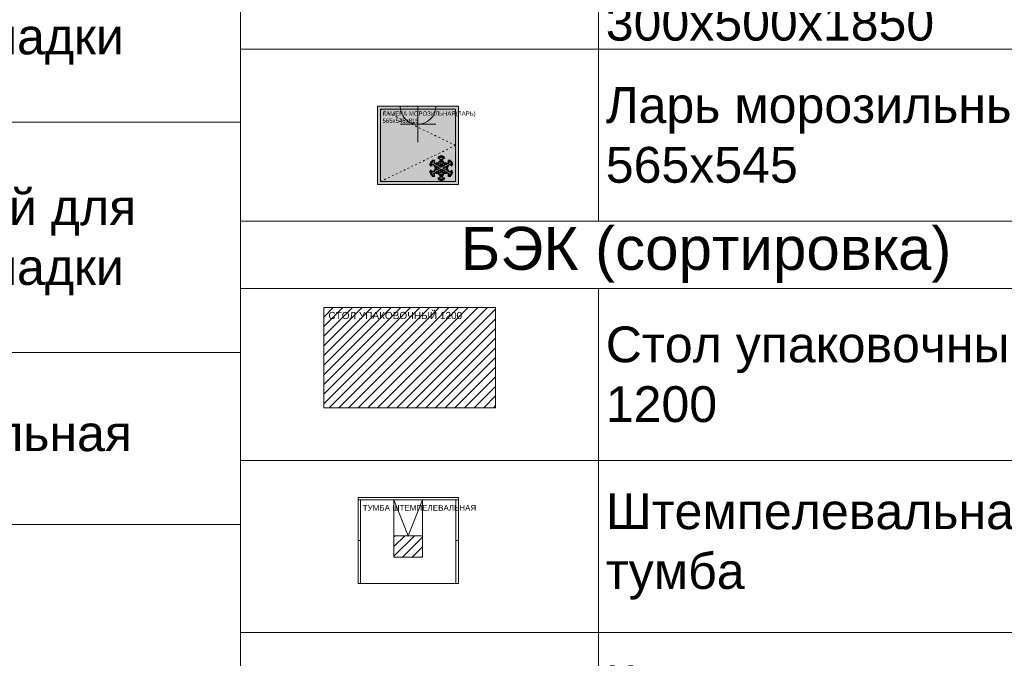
# Model space of a CAD drawing. Header units: millimetres. Extents: x -57449114 to 30620931, y -92609 to 84364.
# Tile 40 of 256: x -54544 to -47674, y -37605 to -33149. Entities that reach past the tile are written whole.
import ezdxf
from ezdxf import colors
from ezdxf.entities.mleader import LeaderData, LeaderLine
from ezdxf.math import Vec2, Vec3

# ---------------------------------------------------------------- set-up
doc = ezdxf.new("R2010")
doc.units = ezdxf.units.MM
doc.linetypes.add('ACAD_ISO03W100', pattern=[30, 12, -18])
doc.linetypes.add('HIDDENX2', pattern=[19.05, 12.7, -6.35])
doc.layers.get('0').update_dxf_attribs({"lineweight": 0})
doc.layers.add('06_АР_Мебель', color=4, linetype='Continuous', lineweight=9)
doc.layers.add('1. ПОДЛОЖКА', color=7, linetype='Continuous', lineweight=0, true_color=0x9b9292)
doc.layers.add('ЭОМ', color=7, linetype='Continuous')
doc.styles.add('_ТЕКСТОВЫЙ', font='arial.ttf', dxfattribs={"width": 0.8})
doc.styles.add('_ТЕКСТОВЫЙ АННОТАТИЫНЫЙ', font='arial.ttf', dxfattribs={"width": 0.8})
doc.styles.add('HVAC_AEP', font='arial.ttf')
doc.styles.get("Standard").update_dxf_attribs({"font": 'arial.ttf'})

# ---------------------------------------------------------------- blocks, each defined once
blk = doc.blocks.new('*T197')
at = {"color": 0, "linetype": 'ByBlock', "lineweight": -2, "transparency": 16777216}
for p, q in [((0, 0), (6500, 0)), ((0, 0), (0, -18817.053206)), ((2500, 0), (2500, -18817.053206)), ((6500, 0), (6500, -18817.053206)), ((0, -1200), (6500, -1200)), ((0, -2400), (6500, -2400)), ((0, -3600), (6500, -3600)), ((0, -4800), (6500, -4800)), ((0, -6408.526603), (6500, -6408.526603)), ((0, -8017.053206), (6500, -8017.053206)), ((0, -9217.053206), (6500, -9217.053206)), ((0, -10417.053206), (6500, -10417.053206)), ((0, -11617.053206), (6500, -11617.053206)), ((0, -12817.053206), (6500, -12817.053206)), ((0, -14017.053206), (6500, -14017.053206)), ((0, -15217.053206), (6500, -15217.053206)), ((0, -16417.053206), (6500, -16417.053206)), ((0, -17617.053206), (6500, -17617.053206)), ((0, -18817.053206), (6500, -18817.053206))]:
    blk.add_line(p, q, dxfattribs=at)
at = {"color": 0, "lineweight": 15, "transparency": 16777216, "char_height": 250, "width": 3900, "attachment_point": 4, "style": 'HVAC_AEP'}
for s, insert in [('Холодильник для^Jнапитков', (2550, -600)), ('Ларь морозильный', (2550, -1800)), ('Шкаф абонементный', (2550, -3000)), ('Витрина настенная', (2550, -4200)), ('Барьер^Jуниверсальный для^Jоткрытой выкладки^J1400 С', (2550, -5604.263302)), ('Барьер^Jуниверсальный для^Jоткрытой выкладки^J700 С', (2550, -7212.789905)), ('Витрина напольная', (2550, -8617.053206)), ('Стеллаж для^Jгофротары', (2550, -9817.053206)), ('Терминал СУО^Jнапольный', (2550, -11017.053206)), ('Добор^Jуниверсальный 200 С', (2550, -12217.053206)), ('Добор^Jуниверсальный 400 С', (2550, -13417.053206)), ('Добор^Jуниверсальный 600 С', (2550, -14617.053206)), ('Почтовый ящик', (2550, -15817.053206)), ('Примерочная ', (2550, -17017.053206)), ('Примерочная ', (2550, -18217.053206))]:
    blk.add_mtext(s, dxfattribs=dict(at, insert=insert))
blk = doc.blocks.new('A$C21545FF3')
at = {"layer": 'ЭОМ', "color": 0, "linetype": 'Continuous', "lineweight": -2}
for p, q in [((-125, 125), (-125, 250)), ((-125, 125), (-250, 125)), ((-125, 125), (0, 125)), ((-125, 125), (-125, 0)), ((-250, 0), (0, 0))]:
    blk.add_line(p, q, dxfattribs=at)
blk.add_arc((-125, 0), 125, 0, 180, dxfattribs=at)
for p in [(-200, 0), (-50, 0)]:
    blk.add_point(p, dxfattribs=at)
blk = doc.blocks.new('Камера морозильная (ларь)_565х545х815')
at = {"layer": '06_АР_Мебель', "lineweight": 0, "true_color": 0x7aafdf}
h = blk.add_hatch(color=143, dxfattribs=at)
h.dxf.hatch_style = 1
h.paths.add_polyline_path([(565, -545), (565, 0), (0, 0), (0, -545)])
at = {"layer": '06_АР_Мебель', "lineweight": 0, "true_color": 0x136734}
h = blk.add_hatch(color=116, dxfattribs=at)
h.dxf.hatch_style = 1
h.paths.add_polyline_path([(208.7, -301.8), (254.3, -301.8), (254.3, -347.4), (309, -347.4), (309, -301.8), (354.7, -301.8), (354.7, -247), (309, -247), (309, -201.4), (254.3, -201.4), (254.3, -247), (208.7, -247)])
at = {"layer": '06_АР_Мебель'}
for p, q in [((0, -545), (0, 0)), ((0, 0), (565, 0)), ((565, -545), (565, 0)), ((20, -525), (20, -20)), ((20, -20), (545, -20)), ((545, -20), (545, -525)), ((565, -545), (0, -545)), ((545, -525), (20, -525))]:
    blk.add_line(p, q, dxfattribs=at)
at = {"layer": '06_АР_Мебель', "color": 252, "lineweight": 0}
for p, q in [((363.8, -404.2), (372.8, -399.1)), ((372, -418.3), (363.8, -404.2)), ((367.4, -396), (375.5, -381.9)), ((372.8, -399.1), (367.4, -396)), ((369.4, -405.7), (380.9, -399.1)), ((373.5, -412.8), (369.4, -405.7)), ((389, -408.5), (372, -418.3)), ((372.9, -394.5), (377, -387.5)), ((380.9, -399.1), (372.9, -394.5)), ((389, -403.8), (373.5, -412.8)), ((375.5, -381.9), (380.9, -385)), ((377, -387.5), (385, -392.1)), ((380.9, -385), (380.9, -374.7)), ((380.9, -374.7), (397.1, -374.7)), ((385, -392.1), (385, -378.8)), ((385, -378.8), (393.1, -378.8)), ((409, -415.3), (389, -403.8)), ((400.9, -415.3), (389, -408.5)), ((393.1, -378.8), (393.1, -396.8)), ((393.1, -396.8), (413.1, -408.3)), ((397.1, -374.7), (397.1, -394.4)), ((397.1, -394.4), (409, -401.3)), ((409, -401.3), (409, -395)), ((409, -395), (424.2, -395)), ((413.1, -408.3), (413.1, -399.1)), ((413.1, -399.1), (421.2, -399.1)), ((420.1, -361.4), (428.3, -347.4)), ((437.2, -371.3), (420.1, -361.4)), ((421.2, -399.1), (421.2, -413)), ((424.2, -395), (431.8, -381.9)), ((437.2, -403.8), (425.3, -396.9)), ((425.3, -396.9), (425.3, -410.7)), ((425.3, -410.7), (437.2, -417.5)), ((425.7, -360), (429.8, -352.9)), ((441.3, -368.9), (425.7, -360)), ((428.3, -347.4), (437.2, -352.5)), ((429.2, -394.5), (433.3, -387.5)), ((441.3, -401.4), (429.2, -394.5)), ((429.8, -352.9), (441.3, -359.6)), ((431.8, -381.9), (437.2, -385)), ((433.3, -387.5), (441.3, -392.1)), ((437.2, -352.5), (437.2, -346.3)), ((437.2, -346.3), (453.4, -346.3)), ((437.2, -385), (437.2, -371.3)), ((437.2, -417.5), (437.2, -403.8)), ((441.3, -359.6), (441.3, -350.3)), ((441.3, -350.3), (449.4, -350.3)), ((441.3, -392.1), (441.3, -368.9)), ((441.3, -424.6), (441.3, -401.4)), ((449.4, -350.3), (449.4, -359.6)), ((449.4, -359.6), (460.9, -352.9)), ((464.9, -360), (449.4, -368.9)), ((449.4, -368.9), (449.4, -392.1)), ((449.4, -392.1), (457.4, -387.5)), ((461.4, -394.5), (449.4, -401.4)), ((449.4, -401.4), (449.4, -424.6)), ((453.4, -346.3), (453.4, -352.5)), ((453.4, -352.5), (462.4, -347.4)), ((470.5, -361.4), (453.4, -371.3)), ((453.4, -371.3), (453.4, -385)), ((453.4, -385), (458.8, -381.9)), ((465.3, -396.9), (453.4, -403.8)), ((453.4, -403.8), (453.4, -417.5)), ((453.4, -417.5), (465.3, -410.7)), ((457.4, -387.5), (461.4, -394.5)), ((458.8, -381.9), (466.4, -395)), ((460.9, -352.9), (464.9, -360)), ((462.4, -347.4), (470.5, -361.4)), ((465.3, -410.7), (465.3, -396.9)), ((466.4, -395), (481.6, -395)), ((469.4, -413), (469.4, -399.1)), ((469.4, -399.1), (477.5, -399.1)), ((477.5, -408.3), (497.6, -396.8)), ((477.5, -399.1), (477.5, -408.3)), ((481.6, -401.3), (493.5, -394.4)), ((481.6, -395), (481.6, -401.3)), ((501.6, -403.8), (481.6, -415.3)), ((501.6, -408.5), (489.7, -415.3)), ((493.5, -394.4), (493.5, -374.7)), ((493.5, -374.7), (509.7, -374.7)), ((497.6, -396.8), (497.6, -378.8)), ((497.6, -378.8), (505.7, -378.8)), ((517.2, -412.8), (501.6, -403.8)), ((518.7, -418.3), (501.6, -408.5)), ((505.7, -378.8), (505.7, -392.1)), ((505.7, -392.1), (513.7, -387.5)), ((509.7, -374.7), (509.7, -385)), ((509.7, -385), (515.1, -381.9)), ((517.7, -394.5), (509.7, -399.1)), ((509.7, -399.1), (521.2, -405.7)), ((513.7, -387.5), (517.7, -394.5)), ((515.1, -381.9), (523.3, -396)), ((521.2, -405.7), (517.2, -412.8)), ((523.3, -396), (517.9, -399.1)), ((517.9, -399.1), (526.8, -404.2)), ((526.8, -404.2), (518.7, -418.3)), ((363.8, -459), (372, -444.9)), ((372.8, -464.1), (363.8, -459)), ((367.4, -467.2), (372.8, -464.1)), ((375.5, -481.3), (367.4, -467.2)), ((369.4, -457.5), (373.5, -450.4)), ((380.9, -464.1), (369.4, -457.5)), ((372, -444.9), (389, -454.7)), ((372.9, -468.7), (380.9, -464.1)), ((377, -475.8), (372.9, -468.7)), ((373.5, -450.4), (389, -459.4)), ((380.9, -478.2), (375.5, -481.3)), ((385, -471.1), (377, -475.8)), ((380.9, -488.5), (380.9, -478.2)), ((385, -484.4), (385, -471.1)), ((389, -459.4), (409, -447.9)), ((389, -454.7), (400.9, -447.9)), ((413.1, -454.9), (393.1, -466.5)), ((393.1, -466.5), (393.1, -484.4)), ((395.5, -418.5), (400.9, -415.3)), ((403.1, -431.6), (395.5, -418.5)), ((395.5, -444.7), (403.1, -431.6)), ((400.9, -447.9), (395.5, -444.7)), ((409, -461.9), (397.1, -468.8)), ((397.1, -468.8), (397.1, -488.5)), ((401.1, -420), (409, -415.3)), ((405.1, -427), (401.1, -420)), ((401.1, -443.2), (405.1, -436.2)), ((409, -447.9), (401.1, -443.2)), ((417.2, -420), (405.1, -427)), ((405.1, -436.2), (417.2, -443.2)), ((417.2, -424.7), (405.3, -431.6)), ((405.3, -431.6), (417.2, -438.5)), ((409, -468.2), (409, -461.9)), ((424.2, -468.2), (409, -468.2)), ((413.1, -464.1), (413.1, -454.9)), ((421.2, -464.1), (413.1, -464.1)), ((437.2, -431.6), (417.2, -420)), ((429.1, -431.6), (417.2, -424.7)), ((417.2, -443.2), (437.2, -431.6)), ((417.2, -438.5), (429.1, -431.6)), ((421.2, -413), (441.3, -424.6)), ((441.3, -438.6), (421.2, -450.2)), ((421.2, -450.2), (421.2, -464.1)), ((431.8, -481.3), (424.2, -468.2)), ((437.2, -445.7), (425.3, -452.5)), ((425.3, -452.5), (425.3, -466.3)), ((425.3, -466.3), (437.2, -459.4)), ((441.3, -461.8), (429.2, -468.7)), ((429.2, -468.7), (441.3, -461.8)), ((429.2, -468.7), (433.3, -475.8)), ((433.3, -475.8), (429.2, -468.7)), ((437.2, -478.2), (431.8, -481.3)), ((441.3, -471.1), (433.3, -475.8)), ((441.3, -471.1), (433.3, -475.8)), ((437.2, -459.4), (437.2, -445.7)), ((437.2, -491.9), (437.2, -478.2)), ((441.3, -461.8), (441.3, -438.6)), ((441.3, -494.3), (441.3, -471.1)), ((441.3, -494.3), (441.3, -471.1)), ((449.4, -424.6), (469.4, -413)), ((449.4, -438.6), (449.4, -461.8)), ((469.4, -450.2), (449.4, -438.6)), ((449.4, -461.8), (461.4, -468.7)), ((449.4, -461.8), (461.4, -468.7)), ((449.4, -494.3), (449.4, -471.1)), ((449.4, -471.1), (457.4, -475.8)), ((457.4, -475.8), (449.4, -471.1)), ((449.4, -471.1), (449.4, -494.3)), ((473.5, -420), (453.4, -431.6)), ((453.4, -431.6), (473.5, -443.2)), ((453.4, -445.7), (453.4, -459.4)), ((465.3, -452.5), (453.4, -445.7)), ((453.4, -459.4), (465.3, -466.3)), ((458.8, -481.3), (453.4, -478.2)), ((453.4, -478.2), (453.4, -491.9)), ((461.4, -468.7), (457.4, -475.8)), ((461.4, -468.7), (457.4, -475.8)), ((466.4, -468.2), (458.8, -481.3)), ((473.5, -424.7), (461.6, -431.6)), ((461.6, -431.6), (473.5, -438.5)), ((465.3, -466.3), (465.3, -452.5)), ((481.6, -468.2), (466.4, -468.2)), ((469.4, -464.1), (469.4, -450.2)), ((477.5, -464.1), (469.4, -464.1)), ((485.5, -427), (473.5, -420)), ((485.4, -431.6), (473.5, -424.7)), ((473.5, -438.5), (485.4, -431.6)), ((473.5, -443.2), (485.5, -436.2)), ((497.6, -466.5), (477.5, -454.9)), ((477.5, -454.9), (477.5, -464.1)), ((481.6, -415.3), (489.6, -420)), ((489.6, -443.2), (481.6, -447.9)), ((481.6, -447.9), (501.6, -459.4)), ((493.5, -468.8), (481.6, -461.9)), ((481.6, -461.9), (481.6, -468.2)), ((489.6, -420), (485.5, -427)), ((485.5, -436.2), (489.6, -443.2)), ((495.1, -418.5), (487.5, -431.6)), ((487.5, -431.6), (495.1, -444.7)), ((489.7, -415.3), (495.1, -418.5)), ((495.1, -444.7), (489.7, -447.9)), ((489.7, -447.9), (501.6, -454.7)), ((493.5, -488.5), (493.5, -468.8)), ((497.6, -484.4), (497.6, -466.5)), ((501.6, -454.7), (518.7, -444.9)), ((501.6, -459.4), (517.2, -450.4)), ((513.7, -475.8), (505.7, -471.1)), ((505.7, -471.1), (505.7, -484.4)), ((521.2, -457.5), (509.7, -464.1)), ((509.7, -464.1), (517.7, -468.7)), ((509.7, -478.2), (509.7, -488.5)), ((515.1, -481.3), (509.7, -478.2)), ((517.7, -468.7), (513.7, -475.8)), ((523.3, -467.2), (515.1, -481.3)), ((517.2, -450.4), (521.2, -457.5)), ((526.8, -459), (517.9, -464.1)), ((517.9, -464.1), (523.3, -467.2)), ((518.7, -444.9), (526.8, -459)), ((397.1, -488.5), (380.9, -488.5)), ((393.1, -484.4), (385, -484.4)), ((420.1, -501.8), (437.2, -491.9)), ((428.3, -515.8), (420.1, -501.8)), ((441.3, -494.3), (425.7, -503.3)), ((425.7, -503.3), (441.3, -494.3)), ((429.8, -510.3), (425.7, -503.3)), ((429.8, -510.3), (425.7, -503.3)), ((437.2, -510.7), (428.3, -515.8)), ((441.3, -503.7), (429.8, -510.3)), ((437.2, -516.9), (437.2, -510.7)), ((453.4, -516.9), (437.2, -516.9)), ((441.3, -512.9), (441.3, -503.7)), ((449.4, -512.9), (441.3, -512.9)), ((449.4, -494.3), (464.9, -503.3)), ((449.4, -494.3), (464.9, -503.3)), ((460.9, -510.3), (449.4, -503.7)), ((449.4, -503.7), (449.4, -512.9)), ((453.4, -491.9), (470.5, -501.8)), ((462.4, -515.8), (453.4, -510.7)), ((453.4, -510.7), (453.4, -516.9)), ((460.9, -510.3), (464.9, -503.3)), ((464.9, -503.3), (460.9, -510.3)), ((470.5, -501.8), (462.4, -515.8)), ((509.7, -488.5), (493.5, -488.5)), ((505.7, -484.4), (497.6, -484.4))]:
    blk.add_line(p, q, dxfattribs=at)
at = {"layer": '06_АР_Мебель', "linetype": 'ACAD_ISO03W100'}
blk.add_lwpolyline([(20, -20), (545, -272.5), (20, -525)], dxfattribs=at)
at = {"layer": '1. ПОДЛОЖКА'}
blk.add_lwpolyline([(565, 0), (0, 0), (0, -545), (565, -545)], close=True, dxfattribs=at)
at = {"layer": 'ЭОМ', "lineweight": 15, "rotation": 180}
blk.add_blockref('A$C21545FF3', (157.5, 0), dxfattribs=at)
at = {"flags": 1}
for tag, p in [('КОД_ОБОРУДОВАНИЯ', (7.7, 112.1)), ('ДОП_ИНФОРМАЦИЯ', (7.7, 59.9)), ('ДОГОВОР', (12.8, 10))]:
    blk.add_attdef(tag, p, '', height=25, dxfattribs=at)
at = {"layer": '06_АР_Мебель', "insert": (36, -35.6), "char_height": 30, "attachment_point": 1}
blk.add_mtext_dynamic_manual_height_columns('{\\C7;КАМЕРА МОРОЗИЛЬНАЯ(ЛАРЬ)\\P565х545х815}', width=621.89, gutter_width=12.5, heights=[0], dxfattribs=at)
blk = doc.blocks.new('*T200')
at = {"color": 0, "linetype": 'ByBlock', "lineweight": 9, "transparency": 16777216}
blk.add_line((0, 0), (6500, 0), dxfattribs=at)
at = {"color": 0, "linetype": 'ByBlock', "lineweight": -2, "transparency": 16777216}
for p, q in [((0, 0), (0, -7100)), ((2500, 0), (2500, -7100)), ((6500, 0), (6500, -7100)), ((0, -1200), (6500, -1200)), ((0, -2400), (6500, -2400)), ((0, -3600), (6500, -3600)), ((0, -4700), (6500, -4700)), ((0, -5900), (6500, -5900)), ((0, -7100), (6500, -7100))]:
    blk.add_line(p, q, dxfattribs=at)
at = {"color": 0, "transparency": 16777216, "char_height": 250, "width": 3900, "attachment_point": 4, "style": 'HVAC_AEP'}
for s, insert in [('Аптечный шкаф^Jвитрина^J800х300х2200', (2550, -600)), ('Кассовый прилавок^J800х500х2200', (2550, -1800)), ('Стол для приема^Jтовара с полками^J1000х600х1716', (2550, -3000)), ('Поддон 500х500', (2550, -4150)), ('Шкаф металл.для^Jспец.одежды^J300х500х1850', (2550, -5300)), ('Ларь морозильный^J565х545', (2550, -6500))]:
    blk.add_mtext(s, dxfattribs=dict(at, insert=insert))
blk = doc.blocks.new('*T201')
at = {"color": 0, "linetype": 'ByBlock', "lineweight": -2, "transparency": 16777216}
for p, q in [((0, 0), (6500, 0)), ((0, 0), (0, -7669.7)), ((6500, 0), (6500, -7669.7)), ((0, -469.7), (6500, -469.7)), ((2500, -469.7), (2500, -7669.7)), ((0, -1669.7), (6500, -1669.7)), ((0, -2869.7), (6500, -2869.7)), ((0, -4069.7), (6500, -4069.7)), ((0, -5269.7), (6500, -5269.7)), ((0, -6469.7), (6500, -6469.7)), ((0, -7669.7), (6500, -7669.7))]:
    blk.add_line(p, q, dxfattribs=at)
at = {"color": 0, "lineweight": 15, "transparency": 16777216, "style": 'HVAC_AEP'}
for s, insert, char_height, width, attachment_point in [('БЭК (сортировка)', (3250, -234.8), 300, 6497, 5), ('Стол упаковочный^J1200', (2550, -1069.7), 250, 3900, 4), ('Штемпелевальная^Jтумба', (2550, -2269.7), 250, 3900, 4), ('Клеть для^Jкорреспонденции', (2550, -3469.7), 250, 3900, 4), ('Весы', (2550, -4669.7), 250, 3900, 4), ('Тележка', (2550, -5869.7), 250, 3900, 4), ('Коммутационный^Jшкаф навесной^J600х600мм', (2550, -7069.7), 250, 3900, 4)]:
    blk.add_mtext(s, dxfattribs=dict(at, insert=insert, char_height=char_height, width=width, attachment_point=attachment_point))
blk = doc.blocks.new('Стол упаковочный 1200')
at = {"layer": '06_АР_Мебель', "linetype": 'Continuous', "true_color": 0xd4d4d4}
h = blk.add_hatch(dxfattribs=at)
h.set_pattern_fill('ANSI31', color=254, scale=15)
h.set_pattern_definition([(45, (61274.466, -33734.245), (-33.67596, 33.67596), [])])
h.paths.add_polyline_path([(0, 0), (-1200, 0), (-1200, -700), (0, -700)])
at = {"layer": '06_АР_Мебель'}
blk.add_lwpolyline([(0, 0), (-1200, 0), (-1200, -700), (0, -700)], close=True, dxfattribs=at)
at = {"layer": '1. ПОДЛОЖКА'}
blk.add_lwpolyline([(0, 0), (0, -700), (-1200, -700), (-1200, 0)], close=True, dxfattribs=at)
at = {"flags": 1}
for tag, p in [('КОД_ОБОРУДОВАНИЯ', (-1192.3, 116.1)), ('ДОП_ИНФОРМАЦИЯ', (-1192.3, 64)), ('ДОГОВОР', (-1194.6, 9.8))]:
    blk.add_attdef(tag, p, '', height=25, dxfattribs=at)
at = {"layer": '06_АР_Мебель', "insert": (-1167.1, -30.3), "char_height": 50, "attachment_point": 1}
blk.add_mtext_dynamic_manual_height_columns('{\\C7;СТОЛ УПАКОВОЧНЫЙ 1200}', width=904.988, gutter_width=12.5, heights=[256], dxfattribs=at)
blk = doc.blocks.new('Тумба штемпелевальная LIGHT2')
at = {"layer": '06_АР_Мебель', "linetype": 'Continuous'}
h = blk.add_hatch(dxfattribs=at)
h.set_pattern_fill('ANSI31', color=252, scale=15)
h.set_pattern_definition([(45, (-76813.32, -21631.335), (-33.67596, 33.67596), [])])
h.paths.add_polyline_path([(450, -268), (250, -268), (250, -418), (450, -418)])
for p, q in [((0, -600), (0, 0)), ((0, 0), (700, 0)), ((700, 0), (700, -600)), ((0, -18), (700, -18)), ((18, -600), (18, -18)), ((682, -18), (682, -600)), ((250, -372.7), (250, -268)), ((250, -268), (450, -268)), ((450, -268), (450, -372.7)), ((18, -300), (0, -300)), ((682, -300), (700, -300)), ((250, -418), (250, -372.7)), ((450, -372.7), (450, -418)), ((450, -418), (250, -418)), ((700, -600), (0, -600))]:
    blk.add_line(p, q, dxfattribs=at)
blk.add_lwpolyline([(450, -268), (250, -268), (250, -18), (450, -18)], close=True, dxfattribs=at)
blk.add_lwpolyline([(450, -18), (350, -268), (250, -18)], dxfattribs=at)
at = {"layer": '1. ПОДЛОЖКА'}
blk.add_lwpolyline([(0, 0), (700, 0), (700, -600), (0, -600)], close=True, dxfattribs=at)
at = {"flags": 1}
for tag, p in [('КОД_ОБОРУДОВАНИЯ', (-4.8, 133.3)), ('ДОП_ИНФОРМАЦИЯ', (-4.8, 81.2)), ('ДОГОВОР', (-5.1, 28.2))]:
    blk.add_attdef(tag, p, '', height=25, dxfattribs=at)
at = {"layer": '06_АР_Мебель', "linetype": 'Continuous', "insert": (32.5, -53.6), "char_height": 40, "attachment_point": 1}
blk.add_mtext_dynamic_manual_height_columns('{\\C7;ТУМБА ШТЕМПЕЛЕВАЛЬНАЯ}', width=750, gutter_width=12.5, heights=[0], dxfattribs=at)
blk = doc.blocks.new('_Dot')
at = {"color": 0, "linetype": 'ByBlock', "lineweight": -2}
blk.add_line((-0.5, 0), (-1, 0), dxfattribs=at)
at = {"color": 0, "linetype": 'ByBlock', "const_width": 0.5}
blk.add_lwpolyline([(-0.25, 0, 1), (0.25, 0, 1)], format="xyb", close=True, dxfattribs=at)

msp = doc.modelspace()

# ---------------------------------------------------------------- block references
for name, p in [('*T197', (-59504.5, -27455.1)), ('*T200', (-53004.5, -27455.1)), ('Камера морозильная (ларь)_565х545х815', (-52047.6, -33753.6)), ('*T201', (-53004.5, -34555.1)), ('Стол упаковочный 1200', (-51223.1, -35157.6))]:
    msp.add_blockref(name, p)
at = {"color": 7, "linetype": 'Continuous'}
msp.add_blockref('Тумба штемпелевальная LIGHT2', (-52183.2, -36481.9), dxfattribs=at)

# ---------------------------------------------------------------- leaders
at = {"lineweight": 18}
ml = msp.add_multileader_mtext('Standard', dxfattribs=at)
ml.set_content('(служебное помещение)', color=256, style='_ТЕКСТОВЫЙ АННОТАТИЫНЫЙ')
ml.set_leader_properties(lineweight=0)
ml.build(insert=Vec2(0, 0))
ml.multileader.update_dxf_attribs({"text_left_attachment_type": 6, "text_right_attachment_type": 6, "dogleg_length": 11.7, "arrow_head_size": 100, "scale": 100})
ctx = ml.context
ctx.base_point, ctx.scale, ctx.char_height, ctx.arrow_head_size, ctx.landing_gap_size, ctx.plane_origin = Vec3(189746.7, -42131.1), 100, 100, 100, 100, Vec3(148604.2, -38095.2)
ctx.left_attachment, ctx.right_attachment, ctx.text_align_type = 6, 6, 2
notes = []
notes.append((ctx, [(0, (0, 0, 0), (0, 0), (1, 0), 1, [])]))
ctx.mtext.insert, ctx.mtext.width, ctx.mtext.alignment, ctx.mtext.flow_direction = Vec3(191737.8, -41937), 576408.517, 3, 5
ml = msp.add_multileader_mtext('Standard', dxfattribs=at)
ml.set_content('{\\LВид на столы почтальонов}', color=256, style='_ТЕКСТОВЫЙ АННОТАТИЫНЫЙ')
ml.set_leader_properties(lineweight=0)
ml.build(insert=Vec2(0, 0))
ml.multileader.update_dxf_attribs({"text_left_attachment_type": 6, "text_right_attachment_type": 6, "dogleg_length": 11.7, "arrow_head_size": 100, "scale": 100})
ctx = ml.context
ctx.base_point, ctx.scale, ctx.char_height, ctx.arrow_head_size, ctx.landing_gap_size, ctx.plane_origin = Vec3(188637.7, -41978), 100, 150, 100, 100, Vec3(154108.2, -37834.8)
ctx.left_attachment, ctx.right_attachment, ctx.text_align_type = 6, 6, 2
notes.append((ctx, [(0, (0, 0, 0), (0, 0), (1, 0), 1, [])]))
ctx.mtext.insert, ctx.mtext.width, ctx.mtext.alignment, ctx.mtext.flow_direction = Vec3(192199, -41676.7), 576408.517, 3, 5
ml = msp.add_multileader_mtext('Standard', dxfattribs=at)
ml.set_content('(клиентский зал)', color=256, style='_ТЕКСТОВЫЙ АННОТАТИЫНЫЙ')
ml.set_leader_properties(lineweight=0)
ml.build(insert=Vec2(0, 0))
ml.multileader.update_dxf_attribs({"text_left_attachment_type": 6, "text_right_attachment_type": 6, "dogleg_length": 11.7, "arrow_head_size": 100, "scale": 100})
ctx = ml.context
ctx.base_point, ctx.scale, ctx.char_height, ctx.arrow_head_size, ctx.landing_gap_size, ctx.plane_origin = Vec3(196937.4, -42066.4), 100, 100, 100, 100, Vec3(153903.8, -38095.2)
ctx.left_attachment, ctx.right_attachment, ctx.text_align_type = 6, 6, 2
notes.append((ctx, [(0, (0, 0, 0), (0, 0), (1, 0), 1, [])]))
ctx.mtext.insert, ctx.mtext.width, ctx.mtext.alignment, ctx.mtext.flow_direction = Vec3(197891.9, -41937), 576408.517, 3, 5
ml = msp.add_multileader_mtext('Standard', dxfattribs=at)
ml.set_content('{\\LВид на торговый стеллаж, стол ЦСУ, примерочную}', color=256, style='_ТЕКСТОВЫЙ АННОТАТИЫНЫЙ')
ml.set_leader_properties(lineweight=0)
ml.build(insert=Vec2(0, 0))
ml.multileader.update_dxf_attribs({"text_left_attachment_type": 6, "text_right_attachment_type": 6, "dogleg_length": 11.7, "arrow_head_size": 100, "scale": 100})
ctx = ml.context
ctx.base_point, ctx.scale, ctx.char_height, ctx.arrow_head_size, ctx.landing_gap_size, ctx.plane_origin = Vec3(195417.6, -41870.8), 100, 150, 100, 100, Vec3(157426.7, -37834.8)
ctx.left_attachment, ctx.right_attachment, ctx.text_align_type = 6, 6, 2
notes.append((ctx, [(0, (0, 0, 0), (0, 0), (1, 0), 1, [])]))
ctx.mtext.insert, ctx.mtext.width, ctx.mtext.alignment, ctx.mtext.flow_direction = Vec3(199501.6, -41676.7), 576408.517, 3, 5
ml = msp.add_multileader_mtext('Standard', dxfattribs=at)
ml.set_content('(служебное помещение)', color=256, style='_ТЕКСТОВЫЙ АННОТАТИЫНЫЙ')
ml.set_leader_properties(lineweight=0)
ml.build(insert=Vec2(0, 0))
ml.multileader.update_dxf_attribs({"text_left_attachment_type": 6, "text_right_attachment_type": 6, "dogleg_length": 11.7, "arrow_head_size": 100, "scale": 100})
ctx = ml.context
ctx.base_point, ctx.scale, ctx.char_height, ctx.arrow_head_size, ctx.landing_gap_size, ctx.plane_origin = Vec3(204053.3, -42131.1), 100, 100, 100, 100, Vec3(162910.8, -38095.2)
ctx.left_attachment, ctx.right_attachment, ctx.text_align_type = 6, 6, 2
notes.append((ctx, [(0, (0, 0, 0), (0, 0), (1, 0), 1, [])]))
ctx.mtext.insert, ctx.mtext.width, ctx.mtext.alignment, ctx.mtext.flow_direction = Vec3(206044.3, -41937), 576408.517, 3, 5
ml = msp.add_multileader_mtext('Standard', dxfattribs=at)
ml.set_content('{\\LВид на бытовой шкаф, шкаф розничных товаров}', color=256, style='_ТЕКСТОВЫЙ АННОТАТИЫНЫЙ')
ml.set_leader_properties(lineweight=0)
ml.build(insert=Vec2(0, 0))
ml.multileader.update_dxf_attribs({"text_left_attachment_type": 6, "text_right_attachment_type": 6, "dogleg_length": 11.7, "arrow_head_size": 100, "scale": 100})
ctx = ml.context
ctx.base_point, ctx.scale, ctx.char_height, ctx.arrow_head_size, ctx.landing_gap_size, ctx.plane_origin = Vec3(203537.1, -41868.3), 100, 150, 100, 100, Vec3(165546.3, -37834.8)
ctx.left_attachment, ctx.right_attachment, ctx.text_align_type = 6, 6, 2
notes.append((ctx, [(0, (0, 0, 0), (0, 0), (1, 0), 1, [])]))
ctx.mtext.insert, ctx.mtext.width, ctx.mtext.alignment, ctx.mtext.flow_direction = Vec3(207435.5, -41676.7), 576408.517, 3, 5
at = {"color": 162, "linetype": 'HIDDENX2', "lineweight": 30, "ltscale": 15, "true_color": 0x002eb8}
ml = msp.add_multileader_mtext('Standard', dxfattribs=at)
ml.set_content('\\pxi-3,l4,t4;Модуль Тип 1.1', color=(0, 46, 184), style='_ТЕКСТОВЫЙ')
ml.set_leader_properties(lineweight=0)
ml.set_arrow_properties(name='DOT')
ml.build(insert=Vec2(0, 0))
ml.multileader.update_dxf_attribs({"text_left_attachment_type": 6, "text_right_attachment_type": 6, "dogleg_length": 0.36, "arrow_head_size": 50, "scale": 100})
ctx = ml.context
ctx.base_point, ctx.scale, ctx.char_height, ctx.arrow_head_size, ctx.landing_gap_size, ctx.plane_origin = Vec3(65996.7, -36931.4), 100, 250, 50, 100, Vec3(52171.1, -31780.7)
ctx.left_attachment, ctx.right_attachment, ctx.text_align_type, ctx.attachment_type = 6, 6, 1, 2
notes.append((ctx, [(0, (0, 0, 0), (0, 0), (1, 0), 1, [])]))
ctx.mtext.insert, ctx.mtext.width, ctx.mtext.defined_height, ctx.mtext.alignment, ctx.mtext.flow_direction = Vec3(67071.2, -36607.9), 6846.369, 600.4, 2, 5
ml = msp.add_multileader_mtext('Standard', dxfattribs=at)
ml.set_content('\\pxi-3,l4,t4;Модуль Тип 1.2', color=(0, 46, 184), style='_ТЕКСТОВЫЙ')
ml.set_leader_properties(lineweight=0)
ml.set_arrow_properties(name='DOT')
ml.build(insert=Vec2(0, 0))
ml.multileader.update_dxf_attribs({"text_left_attachment_type": 6, "text_right_attachment_type": 6, "dogleg_length": 0.36, "arrow_head_size": 50, "scale": 100})
ctx = ml.context
ctx.base_point, ctx.scale, ctx.char_height, ctx.arrow_head_size, ctx.landing_gap_size, ctx.plane_origin = Vec3(65992.3, -39013.3), 100, 250, 50, 100, Vec3(52166.7, -33862.6)
ctx.left_attachment, ctx.right_attachment, ctx.text_align_type, ctx.attachment_type = 6, 6, 1, 2
notes.append((ctx, [(0, (0, 0, 0), (0, 0), (1, 0), 1, [])]))
ctx.mtext.insert, ctx.mtext.width, ctx.mtext.defined_height, ctx.mtext.alignment, ctx.mtext.flow_direction = Vec3(67085.1, -38689.8), 6846.369, 600.4, 2, 5
for ctx, leaders in notes:
    for number, flags, end, landing, length, lines in leaders:
        leader = LeaderData()
        leader.index, (leader.has_last_leader_line, leader.has_dogleg_vector, leader.attachment_direction) = number, flags
        leader.last_leader_point, leader.dogleg_vector, leader.dogleg_length = Vec3(end), Vec3(landing), length
        for number, points, colour, breaks in lines:
            line = LeaderLine()
            line.index, line.vertices, line.color, line.breaks = number, Vec3.list(points), colors.encode_raw_color(colour), breaks
            leader.lines.append(line)
        ctx.leaders.append(leader)

doc.saveas('drawing.dxf')
